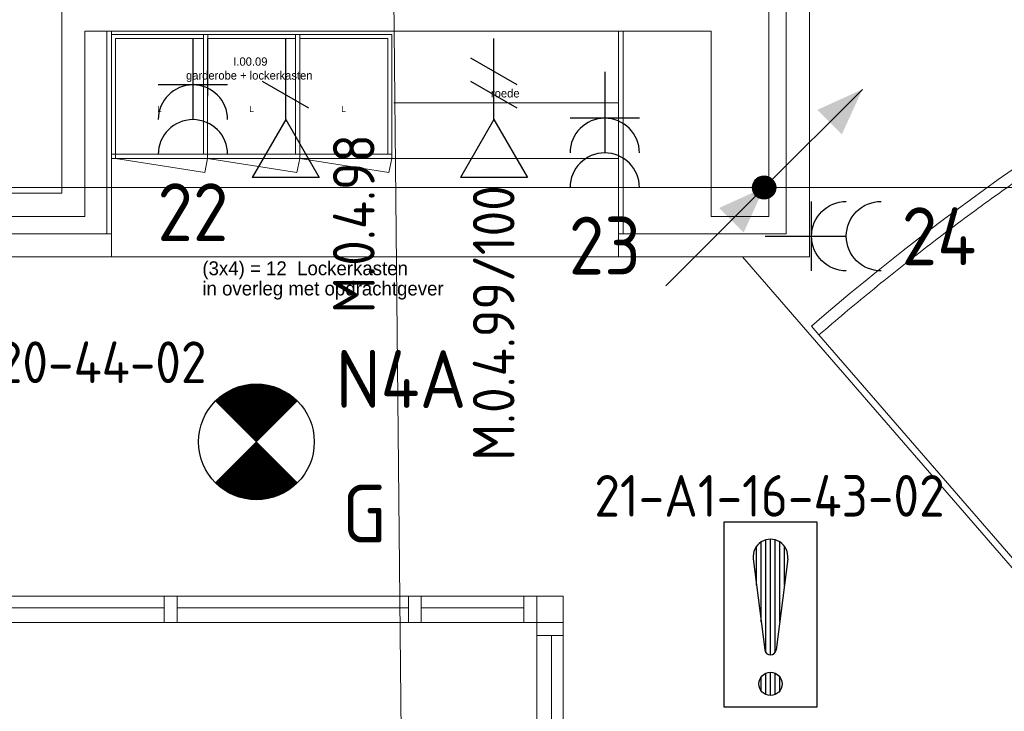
# Model space of a CAD drawing. Header units: millimetres. Extents: x -39149 to 267781, y -2340 to 58540.
# Tile 72 of 244: x 14814 to 19067, y 30436 to 33425. Entities that reach past the tile are written whole.
import ezdxf
from ezdxf.enums import TextEntityAlignment as Align

# ---------------------------------------------------------------- set-up
doc = ezdxf.new("R2010")
doc.units = ezdxf.units.MM
doc.header["$LTSCALE"] = 100
doc.header["$MEASUREMENT"] = 0
for name, pattern in [('B0304', [120, 100, -10, 0, -10]), ('B0605', [141, 70, -35, 1, -35]), ('B0701', [46.823999, 31.199999, -15.624]), ('B0703', [93.740001, 62.5, -31.240001])]:
    doc.linetypes.add(name, pattern=pattern)
for name, color, linetype in [('00  Bestaand', 7, 'Continuous'), ('00  Bestaand Deuren', 7, 'Continuous'), ('00  Bestaand Ramen', 7, 'Continuous'), ('00  Bestaande kolommen', 7, 'Continuous'), ('24 Trappen', 7, 'Continuous'), ('45 Plafond', 7, 'Continuous'), ('82 Interieur', 7, 'Continuous'), ('A Lijn doorsnede', 7, 'Continuous'), ('A Stramien', 7, 'Continuous'), ('AB-BEV', 7, 'Continuous'), ('AL$1A---_ALGEMEEN', 8, 'Continuous'), ('AL$1A---_ALGEMEEN--bestaand', 9, 'Continuous'), ('EL6221--_KRACHT_400', 3, 'Continuous'), ('EL6222--_KRACHT_230', 3, 'Continuous'), ('EL6311--_LICHT_BINNEN', 3, 'Continuous'), ('EL6441--_DATACOM', 3, 'Continuous'), ('EL6511--_BRANDMELD', 3, 'Continuous'), ('I Tekst 1_100', 7, 'Continuous'), ('T Maatvoering 1_ 50', 7, 'Continuous')]:
    doc.layers.add(name, color=color, linetype=linetype)
doc.styles.add('BURO-018', font='isocp.shx', dxfattribs={"height": 180})
doc.styles.add('BURO-025', font='isocp.shx', dxfattribs={"height": 250})
doc.styles.add('GENERATED_STYLE_3', font='swiss.ttf', dxfattribs={"width": 0.96})
doc.styles.add('STABICAD-012', font='ISOCP.SHX', dxfattribs={"height": 1.2})
doc.styles.add('STABICAD-018', font='ISOCP.SHX', dxfattribs={"height": 1.8})

# ---------------------------------------------------------------- blocks, each defined once
blk = doc.blocks.new('Slab_170_7', base_point=(17400.5, 33375))
at = {"layer": '82 Interieur', "color": 8, "linetype": 'Continuous', "lineweight": 0}
blk.add_lwpolyline([(17400.5, 33375), (15210.3, 33375), (15210.5, 32825), (17400.5, 32825)], close=True, dxfattribs=at)
blk = doc.blocks.new('Slab_171_7', base_point=(17421.2, 33375))
at = {"layer": '82 Interieur', "color": 8, "linetype": 'Continuous', "lineweight": 0}
blk.add_lwpolyline([(17421.2, 33375), (17400.5, 33375), (17400.5, 32500), (17421.2, 32500)], close=True, dxfattribs=at)
blk = doc.blocks.new('Slab_172_7', base_point=(15210.5, 33375))
at = {"layer": '82 Interieur', "color": 8, "linetype": 'Continuous', "lineweight": 0}
blk.add_lwpolyline([(15210.5, 33375), (15190, 33375), (15190, 32500), (15210.5, 32500)], close=True, dxfattribs=at)
blk = doc.blocks.new('Slab_173_7', base_point=(11837.4, 15600))
at = {"layer": '45 Plafond', "color": 8, "linetype": 'Continuous', "lineweight": 0}
blk.add_lwpolyline([(11837.4, 15600), (11837.4, 16423.5, -0.313998), (11837.4, 31576.5), (11837.4, 32400), (17936, 32400), (19627, 30448.6, 0.121918), (17264, 27099.3), (17258.8, 27800), (13811.7, 27800), (13811.7, 20184.7), (17261.7, 20184.7), (17261.7, 20907.8, 0.124008), (19675.4, 17511), (17972.6, 15600)], format="xyb", close=True, dxfattribs=at)
blk = doc.blocks.new('Slab_174_7', base_point=(25329.4, 15471.4))
at = {"layer": '45 Plafond', "color": 8, "linetype": 'B0701', "lineweight": 0}
blk.add_lwpolyline([(25329.4, 15471.4, -0.31287), (17263.9, 20902), (17411.3, 20948.6, 0.303788), (25328.1, 15624.9, 0.993759), (25224.5, 32376.1, 0.301277), (17411.3, 27028), (17264, 27099.3, -0.309474), (25224, 32530.6, -0.992368)], format="xyb", close=True, dxfattribs=at)
blk = doc.blocks.new('Wall_28_7', base_point=(18225.2, 36300))
at = {"layer": '00  Bestaand', "color": 8, "linetype": 'Continuous', "lineweight": 0}
for p, q in [((18125.2, 36375), (18125.2, 36350)), ((18125.2, 36250), (18125.2, 32500)), ((18225.2, 32400), (18225.2, 36225))]:
    blk.add_line(p, q, dxfattribs=at)
blk = doc.blocks.new('Empty Door_5')
at = {"layer": '00  Bestaand Deuren', "color": 8, "linetype": 'Continuous', "lineweight": 0}
for p, q in [((-1095, -7), (-1095, -107)), ((1095, -7), (1095, -107))]:
    blk.add_line(p, q, dxfattribs=at)
blk = doc.blocks.new('Wall_29_7', base_point=(18225.2, 32400))
at = {"layer": '00  Bestaand', "color": 8, "linetype": 'Continuous', "lineweight": 0}
for p, q in [((15210.5, 32500), (13775.2, 32500)), ((18125.2, 32500), (17400.5, 32500)), ((13775.2, 32400), (15210.5, 32400)), ((17400.5, 32400), (18225.2, 32400))]:
    blk.add_line(p, q, dxfattribs=at)
at = {"layer": '00  Bestaand Deuren', "color": 1, "linetype": 'Continuous', "lineweight": 0, "xscale": -1, "zscale": 1000, "rotation": 180}
blk.add_blockref('Empty Door_5', (16305.5, 32393), dxfattribs=at)
blk = doc.blocks.new('Wall_34_7', base_point=(14996.2, 32575))
at = {"layer": '00  Bestaand', "color": 8, "linetype": 'Continuous', "lineweight": 0}
for p, q in [((14996.2, 32675), (14225.2, 32675)), ((13975.2, 32575), (15096.2, 32575))]:
    blk.add_line(p, q, dxfattribs=at)
blk = doc.blocks.new('Wall_35_7', base_point=(18050.2, 33375))
at = {"layer": '00  Bestaand', "color": 8, "linetype": 'Continuous', "lineweight": 0}
for p, q in [((16246.2, 33475), (15096.2, 33475)), ((16606.2, 33475), (16286.2, 33475)), ((17800.2, 33475), (16646.2, 33475)), ((15096.2, 33375), (17800.2, 33375))]:
    blk.add_line(p, q, dxfattribs=at)
blk = doc.blocks.new('Wall_46_7', base_point=(18050.2, 36300))
at = {"layer": '00  Bestaande kolommen', "color": 8, "linetype": 'Continuous', "lineweight": 0}
for p, q in [((17800.2, 36350), (17800.2, 34486.535179)), ((18050.2, 32575), (18050.2, 36250)), ((17800.2, 34386.535179), (17800.2, 33475)), ((17800.2, 33375), (17800.2, 32575)), ((17800.2, 32575), (18050.2, 32575))]:
    blk.add_line(p, q, dxfattribs=at)
blk = doc.blocks.new('Wall_92_7', base_point=(14996.2, 32575))
at = {"layer": '00  Bestaand', "color": 8, "linetype": 'Continuous', "lineweight": 0}
for p, q in [((14996.2, 34486.535179), (14996.2, 33875)), ((15096.2, 33475), (15096.2, 34386.535179)), ((14996.2, 33775), (14996.2, 32675)), ((15096.2, 32575), (15096.2, 33375))]:
    blk.add_line(p, q, dxfattribs=at)
blk = doc.blocks.new('R1a comb 14_4')
at = {"layer": '00  Bestaand Ramen', "color": 8, "linetype": 'Continuous', "lineweight": 0}
for p, q in [((-263.5, 0), (263.5, 0)), ((-263.5, 0), (-207.5, 0)), ((-263.5, -114), (-263.5, 0)), ((-263.5, 0), (-263.5, -114)), ((-207.5, 0), (-207.5, -50)), ((-207.5, 0), (235.5, 0)), ((235.5, -50), (235.5, 0)), ((235.5, 0), (263.5, 0)), ((-207.5, -50), (-207.5, -114)), ((-207.5, -50), (235.5, -50)), ((-207.5, -50), (235.5, -50)), ((235.5, -114), (235.5, -50)), ((-263.5, -114), (263.5, -114)), ((-207.5, -114), (-263.5, -114)), ((235.5, -114), (-207.5, -114)), ((263.5, -114), (235.5, -114))]:
    blk.add_line(p, q, dxfattribs=at)
blk = doc.blocks.new('R1a comb 14_6')
at = {"layer": '00  Bestaand Ramen', "color": 8, "linetype": 'Continuous', "lineweight": 0}
for p, q in [((-527, 0), (527, 0)), ((-527, 0), (-499, 0)), ((-499, 0), (-499, -50)), ((-499, 0), (499, 0)), ((499, -50), (499, 0)), ((499, 0), (527, 0)), ((-499, -50), (-499, -114)), ((-499, -50), (499, -50)), ((-499, -50), (499, -50)), ((499, -114), (499, -50)), ((-527, -114), (527, -114)), ((-499, -114), (-527, -114)), ((499, -114), (-499, -114)), ((527, -114), (499, -114))]:
    blk.add_line(p, q, dxfattribs=at)
blk = doc.blocks.new('Wall_377_7', base_point=(12247.5, 30933.4))
at = {"layer": '00  Bestaand', "color": 8, "linetype": 'Continuous', "lineweight": 0}
for p, q in [((17047.8, 30933.4), (17047.8, 30819.4)), ((17161.5, 30933.4), (17047.8, 30933.4))]:
    blk.add_line(p, q, dxfattribs=at)
at = {"layer": '00  Bestaand Ramen', "color": 1, "linetype": 'Continuous', "lineweight": 0, "zscale": 1000}
for p in [(14939.8, 30933.4), (15993.8, 30933.4)]:
    blk.add_blockref('R1a comb 14_6', p, dxfattribs=at)
at = {"layer": '00  Bestaand Ramen', "color": 1, "linetype": 'Continuous', "lineweight": 0, "xscale": -1, "zscale": 1000}
blk.add_blockref('R1a comb 14_4', (16784.3, 30933.4), dxfattribs=at)
blk = doc.blocks.new('R1a metaal 14_4')
at = {"layer": '00  Bestaand Ramen', "color": 8, "linetype": 'Continuous', "lineweight": 0}
for p, q in [((-1510.3, 0), (1510.3, 0)), ((-1510.3, 0), (-1454.3, 0)), ((-1510.3, -114), (-1510.3, 0)), ((-1510.3, 0), (-1510.3, -114)), ((-1454.3, 0), (-1454.3, -50)), ((-1454.3, 0), (-522.1, 0)), ((-522.1, -50), (-522.1, 0)), ((-522.1, 0), (-494.1, 0)), ((-494.1, 0), (-466.1, 0)), ((-466.1, 0), (-466.1, -50)), ((-466.1, 0), (466.1, 0)), ((466.1, -50), (466.1, 0)), ((466.1, 0), (494.1, 0)), ((494.1, 0), (522.1, 0)), ((522.1, 0), (522.1, -50)), ((522.1, 0), (1454.3, 0)), ((1454.3, -50), (1454.3, 0)), ((1454.3, 0), (1510.3, 0)), ((1510.3, 0), (1510.3, -114)), ((1510.3, 0), (1510.3, -114)), ((-1454.3, -50), (-1454.3, -114)), ((-1454.3, -50), (-522.1, -50)), ((-1454.3, -50), (-522.1, -50)), ((-522.1, -114), (-522.1, -50)), ((-466.1, -50), (-466.1, -114)), ((-466.1, -50), (466.1, -50)), ((-466.1, -50), (466.1, -50)), ((466.1, -114), (466.1, -50)), ((522.1, -50), (522.1, -114)), ((522.1, -50), (1454.3, -50)), ((522.1, -50), (1454.3, -50)), ((1454.3, -114), (1454.3, -50)), ((-1510.3, -114), (1510.3, -114)), ((-1454.3, -114), (-1510.3, -114)), ((-522.1, -114), (-1454.3, -114)), ((-494.1, -114), (-522.1, -114)), ((-466.1, -114), (-494.1, -114)), ((466.1, -114), (-466.1, -114)), ((494.1, -114), (466.1, -114)), ((522.1, -114), (494.1, -114)), ((1454.3, -114), (522.1, -114)), ((1510.3, -114), (1454.3, -114))]:
    blk.add_line(p, q, dxfattribs=at)
blk = doc.blocks.new('Wall_378_7', base_point=(17161.5, 30933.4))
at = {"layer": '00  Bestaand', "color": 8, "linetype": 'Continuous', "lineweight": 0}
for p, q in [((17161.5, 30819.4), (17161.5, 30933.4)), ((17161.5, 30819.4), (17047.5, 30819.4)), ((17161.5, 27798.7), (17047.5, 27798.7))]:
    blk.add_line(p, q, dxfattribs=at)
at = {"layer": '00  Bestaand Ramen', "color": 1, "linetype": 'Continuous', "lineweight": 0, "zscale": 1000, "rotation": 270}
blk.add_blockref('R1a metaal 14_4', (17161.5, 29309.1), dxfattribs=at)
blk = doc.blocks.new('*T1083')
at = {"layer": '00  Bestaand', "color": 9, "lineweight": 0, "insert": (0, 0.0084), "char_height": 0.026, "attachment_point": 8, "style": 'GENERATED_STYLE_3'}
blk.add_mtext('{L}', dxfattribs=at)
blk = doc.blocks.new('201123 middenlocker_5')
at = {"layer": '00  Bestaand', "color": 8, "linetype": 'Continuous', "lineweight": 0}
for p, q in [((0.2, 60.6), (0, 596.7)), ((415.7, 596.7), (0, 596.7)), ((415.8, 78.8), (416, 596.8)), ((18.1, 78.8), (18.1, 578.6)), ((398, 578.6), (18.1, 578.6)), ((398, 60.7), (398, 578.6)), ((415.8, 78.8), (0.1, 78.7)), ((398, 60.7), (0.1, 60.7)), ((0.2, 60.8), (13, 0)), ((13, 0), (398, 60.6))]:
    blk.add_line(p, q, dxfattribs=at)
at = {"layer": '00  Bestaand', "color": 9, "lineweight": 0, "xscale": -1000, "yscale": 1000, "zscale": 1000}
blk.add_blockref('*T1083', (208.4, 252.7), dxfattribs=at)
blk = doc.blocks.new('*T1085')
at = {"layer": '00  Bestaand', "color": 9, "lineweight": 0, "insert": (0, 0.0084), "char_height": 0.026, "attachment_point": 8, "style": 'GENERATED_STYLE_3'}
blk.add_mtext('{L}', dxfattribs=at)
blk = doc.blocks.new('201123 middenlocker_6')
at = {"layer": '00  Bestaand', "color": 8, "linetype": 'Continuous', "lineweight": 0}
for p, q in [((0.2, 60.6), (0, 596.7)), ((415.7, 596.7), (0, 596.7)), ((415.8, 78.8), (416, 596.8)), ((18.1, 78.8), (18.1, 578.6)), ((398, 578.6), (18.1, 578.6)), ((398, 60.7), (398, 578.6)), ((415.8, 78.8), (0.1, 78.7)), ((398, 60.7), (0.1, 60.7)), ((0.2, 60.8), (13, 0)), ((13, 0), (398, 60.6))]:
    blk.add_line(p, q, dxfattribs=at)
at = {"layer": '00  Bestaand', "color": 9, "lineweight": 0, "xscale": -1000, "yscale": 1000, "zscale": 1000}
blk.add_blockref('*T1085', (208.4, 252.7), dxfattribs=at)
blk = doc.blocks.new('*T1087')
at = {"layer": '00  Bestaand', "color": 9, "lineweight": 0, "insert": (0, 0.0084), "char_height": 0.026, "attachment_point": 8, "style": 'GENERATED_STYLE_3'}
blk.add_mtext('{L}', dxfattribs=at)
blk = doc.blocks.new('201123 middenlocker_7')
at = {"layer": '00  Bestaand', "color": 8, "linetype": 'Continuous', "lineweight": 0}
for p, q in [((0.2, 60.6), (0, 596.7)), ((415.7, 596.7), (0, 596.7)), ((415.8, 78.8), (416, 596.8)), ((18.1, 78.8), (18.1, 578.6)), ((398, 578.6), (18.1, 578.6)), ((398, 60.7), (398, 578.6)), ((415.8, 78.8), (0.1, 78.7)), ((398, 60.7), (0.1, 60.7)), ((0.2, 60.8), (13, 0)), ((13, 0), (398, 60.6))]:
    blk.add_line(p, q, dxfattribs=at)
at = {"layer": '00  Bestaand', "color": 9, "lineweight": 0, "xscale": -1000, "yscale": 1000, "zscale": 1000}
blk.add_blockref('*T1087', (208.4, 252.7), dxfattribs=at)
blk = doc.blocks.new('201123_trap bg-v1')
at = {"layer": '24 Trappen', "color": 8, "linetype": 'Continuous', "lineweight": 0}
blk.add_line((18272.1, 32012.7), (18239.4, 32050.5), dxfattribs=at)
at = {"layer": '24 Trappen', "color": 8, "linetype": 'B0703', "lineweight": 0}
blk.add_line((19319.5, 30803.3), (18272.1, 32012.7), dxfattribs=at)
at = {"layer": '24 Trappen', "color": 8, "linetype": 'Continuous', "lineweight": 0}
blk.add_arc((25211.5, 24000.1), 10649.9, 105.69634, 130.89449, dxfattribs=at)
at = {"layer": '24 Trappen', "color": 8, "linetype": 'B0703', "lineweight": 0}
blk.add_arc((25211.5, 24000.1), 10599.9, 105.65299, 130.89455, dxfattribs=at)
blk = doc.blocks.new('Cutting Plane_1_7', base_point=(25550.9, 14373.3))
at = {"layer": 'A Lijn doorsnede', "color": 8, "linetype": 'B0304', "lineweight": 0}
blk.add_line((16619.8, 14285.3), (16415, 35073.7), dxfattribs=at)
blk = doc.blocks.new('Standard grid marker_3')
at = {"layer": 'A Stramien', "color": 8, "linetype": 'B0605', "lineweight": 0}
blk.add_line((4000, 0), (46810.5, 0), dxfattribs=at)
at = {"layer": 'A Stramien', "color": 4, "lineweight": 0, "style": 'GENERATED_STYLE_3'}
blk.add_attdef('AC_MARKERTEXT_1', text='', height=100, dxfattribs=at).set_placement((-139.2, -80), align=Align.BOTTOM_LEFT)
blk = doc.blocks.new('E00018')
at = {"color": 0, "linetype": 'Continuous'}
for p, q in [((-1.768, -1.768), (1.768, 1.768)), ((1.768, -1.768), (-1.768, 1.768))]:
    blk.add_line(p, q, dxfattribs=at)
at = {"color": 0, "linetype": 'Continuous', "const_width": 2.5}
for points in [[(-0.884, 0.884, -0.198912), (0, 1.25, -0.198912), (0.884, 0.884, -1)], [(-0.884, -0.884, 0.198912), (0, -1.25, 0.198912), (0.884, -0.884, 1)]]:
    blk.add_lwpolyline(points, format="xyb", dxfattribs=at)
blk = doc.blocks.new('1115B3A-NO1')
at = {"color": 0, "linetype": 'Continuous'}
blk.add_circle((0, 0), 2.5, dxfattribs=at)
at = {"color": 0, "zscale": 100}
blk.add_blockref('E00018', (0, 0), dxfattribs=at)
at = {"color": 0, "linetype": 'Continuous', "style": 'BURO-018'}
for tag, p in [('CIRCUIT', (0, 5)), ('PANEL', (0, 5)), ('SUBCIRCUIT', (4.5, 5)), ('LIGHTFIXTURECODE', (0, 0)), ('SWITCHCODE', (4.5, -1))]:
    blk.add_attdef(tag, text='', height=1.8, dxfattribs=at).set_placement(p, align=Align.MIDDLE)
blk = doc.blocks.new('111304A')
at = {"layer": 'AL$1A---_ALGEMEEN', "color": 0, "linetype": 'Continuous'}
for p, q in [((0, 1), (0, 4.5)), ((-1.5, 3), (1.5, 3))]:
    blk.add_line(p, q, dxfattribs=at)
for centre in [(0, 6), (0, 4.5)]:
    blk.add_arc(centre, 1.5, 180, 0, dxfattribs=at)
at = {"layer": 'AL$1A---_ALGEMEEN', "color": 0, "linetype": 'Continuous', "style": 'BURO-018'}
for tag, p in [('CIRCUIT', (0, 8.5)), ('PANEL', (0, 8.5)), ('SUBCIRCUIT', (4.5, 8.5))]:
    blk.add_attdef(tag, text='', height=1.8, dxfattribs=at).set_placement(p, align=Align.MIDDLE)
at = {"layer": 'AL$1A---_ALGEMEEN', "color": 0, "linetype": 'Continuous', "style": 'BURO-018', "flags": 1}
for tag, p in [('POWERCODE', (13, 8.5)), ('ARTICLECODE', (0, 0))]:
    blk.add_attdef(tag, text='', height=1.8, dxfattribs=at).set_placement(p, align=Align.MIDDLE)
blk = doc.blocks.new('E00152')
at = {"color": 0, "linetype": 'Continuous'}
for p, q in [((-1.443, 7), (1.443, 7)), ((0, 4.5), (-1.443, 7)), ((0, 4.5), (1.443, 7)), ((0, 4.5), (0, 1)), ((-1, 4), (1, 2.845))]:
    blk.add_line(p, q, dxfattribs=at)
at = {"color": 7, "style": 'BURO-018'}
for tag, p in [('COMMENT1', (0, 12)), ('DATACOM1', (0, 9))]:
    blk.add_attdef(tag, text='', height=1.8, dxfattribs=at).set_placement(p, align=Align.MIDDLE)
at = {"color": 0, "style": 'BURO-018'}
blk.add_attdef('TEXT1', text='', height=1.8, dxfattribs=at).set_placement((2.5, 6), align=Align.MIDDLE)
at = {"color": 0, "linetype": 'Continuous', "style": 'BURO-018', "flags": 1}
blk.add_attdef('ARTICLECODE', text='', height=1.8, dxfattribs=at).set_placement((0, 0), align=Align.MIDDLE)
blk = doc.blocks.new('E00153')
at = {"color": 0, "linetype": 'Continuous'}
for p, q in [((-1.443, 7), (1.443, 7)), ((0, 4.5), (-1.443, 7)), ((0, 4.5), (1.443, 7)), ((0, 4.5), (0, 1)), ((-1, 4), (1, 2.845)), ((-1, 3), (1, 1.845))]:
    blk.add_line(p, q, dxfattribs=at)
at = {"color": 7, "style": 'BURO-018'}
for tag, p in [('COMMENT1', (-6, 12)), ('COMMENT2', (6, 12)), ('DATACOM1', (-6, 9)), ('DATACOM2', (6, 9))]:
    blk.add_attdef(tag, text='', height=1.8, dxfattribs=at).set_placement(p, align=Align.MIDDLE)
at = {"color": 0, "style": 'BURO-018'}
blk.add_attdef('TEXT1', text='', height=1.8, dxfattribs=at).set_placement((2.5, 6), align=Align.MIDDLE)
at = {"color": 0, "linetype": 'Continuous', "style": 'BURO-018', "flags": 1}
blk.add_attdef('ARTICLECODE', text='', height=1.8, dxfattribs=at).set_placement((0, 0), align=Align.MIDDLE)
blk = doc.blocks.new('E00023')
at = {"layer": 'AL$1A---_ALGEMEEN--bestaand', "color": 0, "linetype": 'Continuous'}
blk.add_lwpolyline([(-0.5, 3, 1), (0.5, 3, 1)], format="xyb", close=True, dxfattribs=at)
for radius in [2, 1]:
    blk.add_circle((0, 3), radius, dxfattribs=at)
at = {"layer": 'AL$1A---_ALGEMEEN--bestaand', "color": 0, "linetype": 'Continuous', "style": 'BURO-018'}
blk.add_attdef('TEXT1', text='', height=1.8, dxfattribs=at).set_placement((0, 7.5), align=Align.MIDDLE)
at = {"layer": 'AL$1A---_ALGEMEEN--bestaand', "color": 0, "linetype": 'Continuous', "style": 'BURO-018', "flags": 1}
blk.add_attdef('ARTICLECODE', (0, 0), '', height=1.8, dxfattribs=at)
at = {"layer": 'EL6221--_KRACHT_400', "color": 1, "style": 'STABICAD-012'}
blk.add_attdef('FIREPROTECTION_PANEL', text='', height=1.8, dxfattribs=at).set_placement((681.775, 436.616), align=Align.MIDDLE)
at = {"layer": 'EL6441--_DATACOM', "color": 1, "style": 'STABICAD-018'}
blk.add_attdef('CODING2', (0, 0), '', height=1.8, dxfattribs=at)
at = {"layer": 'EL6511--_BRANDMELD', "color": 1, "style": 'STABICAD-018'}
for tag in ['CODING1', 'FIREPROTECTION_HARDWARENUMBER', 'FIREPROTECTION_ZONE']:
    blk.add_attdef(tag, (0, 0), '', height=1.8, dxfattribs=at)
blk = doc.blocks.new('*X1918')
at = {"layer": 'AL$1A---_ALGEMEEN--bestaand', "color": 0, "linetype": 'Continuous'}
for p, q in [((159.6, 198.675), (159.6, 202.134)), ((159.8, 197.35), (159.8, 202.223)), ((160, 197.25), (160, 202.25)), ((160.2, 197.35), (160.2, 202.223)), ((160.4, 198.675), (160.4, 202.134)), ((159.4, 200.262), (159.4, 201.95)), ((160.6, 200.262), (160.6, 201.95)), ((159.8, 195.542), (159.8, 196.458)), ((160, 195.5), (160, 196.5)), ((160.2, 195.542), (160.2, 196.458)), ((159.6, 195.7), (159.6, 196.3)), ((160.4, 195.7), (160.4, 196.3))]:
    blk.add_line(p, q, dxfattribs=at)
blk = doc.blocks.new('1116A7')
at = {"layer": 'AL$1A---_ALGEMEEN--bestaand', "color": 0, "linetype": 'Continuous'}
for p, q in [((-2, -4), (-2, 4)), ((-2, 4), (2, 4)), ((2, 4), (2, -4)), ((-0.744, 2.406), (-0.248, -1.531)), ((0.744, 2.406), (0.248, -1.531)), ((2, -4), (-2, -4))]:
    blk.add_line(p, q, dxfattribs=at)
blk.add_circle((0, -3), 0.5, dxfattribs=at)
for centre, radius, start, end in [((0, 2.5), 0.75, 352.8192, 187.1808), ((0, -1.5), 0.25, 187.1808, 352.8192)]:
    blk.add_arc(centre, radius, start, end, dxfattribs=at)
blk.add_blockref('*X1918', (-160, -199), dxfattribs=at)
at = {"layer": 'AL$1A---_ALGEMEEN--bestaand', "color": 0, "linetype": 'Continuous', "style": 'BURO-018'}
blk.add_attdef('TEXT1', text='', height=1.8, dxfattribs=at).set_placement((0, 6.5), align=Align.MIDDLE)
at = {"layer": 'AL$1A---_ALGEMEEN--bestaand', "color": 0, "linetype": 'Continuous', "style": 'BURO-018', "flags": 1}
blk.add_attdef('ARTICLECODE', (0, 0), '', height=1.8, dxfattribs=at)
at = {"layer": 'EL6221--_KRACHT_400', "color": 1, "style": 'STABICAD-012'}
blk.add_attdef('FIREPROTECTION_PANEL', text='', height=1.8, dxfattribs=at).set_placement((716.247, 450.773), align=Align.MIDDLE)
at = {"layer": 'EL6222--_KRACHT_230', "color": 1, "style": 'STABICAD-018'}
for tag in ['FIREPROTECTION_HARDWARENUMBER', 'FIREPROTECTION_ZONE']:
    blk.add_attdef(tag, (0, 0), '', height=1.8, dxfattribs=at)
at = {"layer": 'EL6311--_LICHT_BINNEN', "color": 1, "style": 'STABICAD-018'}
blk.add_attdef('CODING2', (0, 0), '', height=1.8, dxfattribs=at)
at = {"layer": 'EL6441--_DATACOM', "color": 1, "style": 'STABICAD-018'}
blk.add_attdef('CODING1', (0, 0), '', height=1.8, dxfattribs=at)

msp = doc.modelspace()

# ---------------------------------------------------------------- linework, layer by layer
at = {"layer": '82 Interieur', "color": 8, "linetype": 'B0605', "lineweight": 0}
msp.add_line((17400.5, 33066.3), (16429.8, 33066.3), dxfattribs=at)
at = {"layer": 'AB-BEV', "linetype": 'Continuous'}
for p, q in [((18029.3, 32699.6), (18453.6, 33123.9)), ((17605.1, 32275.4), (18029.3, 32699.6))]:
    msp.add_line(p, q, dxfattribs=at)
at = {"layer": 'AB-BEV', "color": 2, "linetype": 'Continuous'}
for p, q in [((18029.3, 32699.6), (18453.6, 33123.9)), ((17605.1, 32275.4), (18029.3, 32699.6))]:
    msp.add_line(p, q, dxfattribs=at)
at = {"layer": 'AB-BEV', "linetype": 'Continuous', "const_width": 50}
msp.add_lwpolyline([(18029.3, 32674.6, 1), (18029.3, 32724.6, 1)], format="xyb", close=True, dxfattribs=at)
at = {"layer": 'AB-BEV', "color": 2, "linetype": 'Continuous', "const_width": 50}
msp.add_lwpolyline([(18029.3, 32674.6, 1), (18029.3, 32724.6, 1)], format="xyb", close=True, dxfattribs=at)
at = {"layer": 'AB-BEV', "linetype": 'Continuous'}
msp.add_circle((18029.3, 32699.6), 50, dxfattribs=at)
at = {"layer": 'AB-BEV', "color": 2, "linetype": 'Continuous'}
msp.add_circle((18029.3, 32699.6), 50, dxfattribs=at)
at = {"layer": 'AB-BEV', "linetype": 'Continuous'}
for points in [[(18453.6, 33123.9), (18365.2, 32929.5), (18259.2, 33035.5)], [(18029.3, 32699.6), (17941, 32505.2), (17834.9, 32611.3)]]:
    msp.add_solid(points, dxfattribs=at)
at = {"layer": 'AB-BEV', "color": 2, "linetype": 'Continuous'}
for points in [[(18453.6, 33123.9), (18365.2, 32929.5), (18259.2, 33035.5)], [(18029.3, 32699.6), (17941, 32505.2), (17834.9, 32611.3)]]:
    msp.add_solid(points, dxfattribs=at)
at = {"layer": 'T Maatvoering 1_ 50', "color": 8, "linetype": 'B0701', "lineweight": 0}
msp.add_arc((25211.3, 24000.6), 8267, 201.34539, 158.65453, dxfattribs=at)

# ---------------------------------------------------------------- block references
at = {"layer": '00  Bestaand', "color": 1, "lineweight": 0}
for name, p in [('Wall_28_7', (18225.2, 36300)), ('Wall_92_7', (14996.2, 32575)), ('Wall_35_7', (18050.2, 33375)), ('Wall_34_7', (14996.2, 32575)), ('Wall_29_7', (18225.2, 32400)), ('Wall_377_7', (12247.5, 30933.4)), ('Wall_378_7', (17161.5, 30933.4))]:
    msp.add_blockref(name, p, dxfattribs=at)
at = {"layer": '00  Bestaand', "color": 1, "linetype": 'Continuous', "lineweight": 0, "xscale": -1, "zscale": 1000}
for name, p in [('201123 middenlocker_5', (15626.3, 32764.4)), ('201123 middenlocker_6', (16024, 32764.4)), ('201123 middenlocker_7', (16421.7, 32764.4))]:
    msp.add_blockref(name, p, dxfattribs=at)
at = {"layer": '00  Bestaande kolommen', "color": 1, "lineweight": 0}
msp.add_blockref('Wall_46_7', (18050.2, 36300), dxfattribs=at)
at = {"layer": '24 Trappen', "color": 1, "linetype": 'Continuous', "lineweight": 0, "zscale": 1000}
msp.add_blockref('201123_trap bg-v1', (-6.1, 49.6), dxfattribs=at)
msp.add_blockref('201123_trap bg-v1', (-6.1, 49.6), dxfattribs=at)
at = {"layer": '45 Plafond', "color": 1, "linetype": 'B0701', "lineweight": 0}
msp.add_blockref('Slab_174_7', (25329.4, 15471.4), dxfattribs=at)
at = {"layer": '45 Plafond', "color": 252, "linetype": 'Continuous', "lineweight": 0}
msp.add_blockref('Slab_173_7', (11837.4, 15600), dxfattribs=at)
at = {"layer": '82 Interieur', "color": 150, "linetype": 'Continuous', "lineweight": 0}
for name, p in [('Slab_172_7', (15210.5, 33375)), ('Slab_170_7', (17400.5, 33375)), ('Slab_171_7', (17421.2, 33375))]:
    msp.add_blockref(name, p, dxfattribs=at)
at = {"layer": 'A Lijn doorsnede', "color": 3, "lineweight": 0}
msp.add_blockref('Cutting Plane_1_7', (25550.9, 14373.3), dxfattribs=at)
at = {"layer": 'A Stramien', "color": 1, "linetype": 'Continuous', "lineweight": 0, "zscale": 1000}
msp.add_blockref('Standard grid marker_3', (-5988.5, 32700), dxfattribs=at)
at = {"layer": 'EL6222--_KRACHT_230', "linetype": 'Continuous'}
ref = msp.add_blockref('111304A', (15562.3, 33443), dxfattribs=dict(at, xscale=100, yscale=100, zscale=100, rotation=180))
ref.add_attrib('CIRCUIT', '22', dxfattribs={"layer": '0', "linetype": 'ByBlock', "height": 250, "style": 'BURO-025'}).set_placement((15562.3, 32593), align=Align.MIDDLE)
ref = msp.add_blockref('111304A', (17341.1, 33299.1), dxfattribs=dict(at, xscale=100, yscale=100, zscale=100, rotation=180))
ref.add_attrib('CIRCUIT', '23', dxfattribs={"layer": '0', "linetype": 'ByBlock', "height": 250, "style": 'BURO-025'}).set_placement((17341.1, 32449.1), align=Align.MIDDLE)
ref = msp.add_blockref('111304A', (17934.3, 32489.4), dxfattribs=dict(at, xscale=-100, yscale=100, zscale=100, rotation=270))
ref.add_attrib('CIRCUIT', '24', dxfattribs={"layer": '0', "linetype": 'ByBlock', "height": 250, "style": 'BURO-025'}).set_placement((18784.3, 32489.4), align=Align.MIDDLE)
at = {"layer": 'EL6311--_LICHT_BINNEN', "linetype": 'Continuous'}
ref = msp.add_blockref('1115B3A-NO1', (15836.5, 31600.4), dxfattribs=dict(at, xscale=100, yscale=100, zscale=100, rotation=180))
ref.add_attrib('CIRCUIT', 'N4A', dxfattribs={"layer": '0', "linetype": 'ByBlock', "height": 250, "style": 'BURO-025'}).set_placement((16461.7, 31872), align=Align.MIDDLE)
ref.add_attrib('LIGHTFIXTURECODE', 'G', dxfattribs={"layer": '0', "linetype": 'ByBlock', "height": 250, "style": 'BURO-025'}).set_placement((16302.8, 31290.5), align=Align.MIDDLE)
at = {"layer": 'EL6441--_DATACOM', "linetype": 'Continuous'}
ref = msp.add_blockref('E00152', (15963.2, 33443), dxfattribs=dict(at, xscale=100, yscale=100, rotation=180))
ref.add_attrib('DATACOM1', 'M.0.4.98', dxfattribs={"layer": '0', "color": 1, "linetype": 'ByBlock', "height": 180, "rotation": 90, "style": 'STABICAD-018'}).set_placement((16256.9, 32543), align=Align.MIDDLE)
ref = msp.add_blockref('E00153', (16862.6, 33443), dxfattribs=dict(at, xscale=99.99999999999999, yscale=99.99999999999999, zscale=99.99999999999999, rotation=180))
ref.add_attrib('DATACOM1', 'M.0.4.99/100', dxfattribs={"layer": '0', "color": 1, "linetype": 'ByBlock', "height": 180, "rotation": 90, "style": 'BURO-018'}).set_placement((16861.1, 32114.8), align=Align.MIDDLE)
at = {"layer": 'EL6511--_BRANDMELD', "linetype": 'Continuous'}
ref = msp.add_blockref('E00023', (14213.4, 32342.3), dxfattribs=dict(at, xscale=100, yscale=100, zscale=100, rotation=238.4790855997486))
ref.add_attrib('CODING1', '21-A1-20-44-02', dxfattribs={"layer": '0', "color": 1, "linetype": 'ByBlock', "height": 180, "style": 'BURO-018'}).set_placement((14849.4, 31944.8), align=Align.MIDDLE)
ref = msp.add_blockref('1116A7', (18056.8, 30854.5), dxfattribs=dict(at, xscale=100, yscale=100))
ref.add_attrib('CODING1', '21-A1-16-43-02', dxfattribs={"layer": '0', "color": 1, "linetype": 'ByBlock', "height": 180, "style": 'STABICAD-018'}).set_placement((18052.6, 31367.3), align=Align.MIDDLE)

# ---------------------------------------------------------------- texts
at = {"layer": '82 Interieur', "color": 1, "linetype": 'Continuous', "lineweight": 0, "char_height": 36, "style": 'GENERATED_STYLE_3'}
for s, insert, attachment_point in [('{I.00.09}', (15736.7, 33225.5), 7), ('{garderobe + lockerkasten}', (15532.6, 33202.2), 1), ('{roede}', (16849.6, 33088.3), 7)]:
    msp.add_mtext(s, dxfattribs=dict(at, insert=insert, attachment_point=attachment_point))
at = {"layer": 'I Tekst 1_100', "color": 1, "linetype": 'Continuous', "lineweight": 0, "insert": (15603.2, 32380.6), "char_height": 60, "attachment_point": 1, "line_spacing_factor": 0.873386, "style": 'GENERATED_STYLE_3'}
msp.add_mtext('{(3x4) = 12  Lockerkasten\\Pin overleg met opdrachtgever}', dxfattribs=at)

doc.saveas('drawing.dxf')
